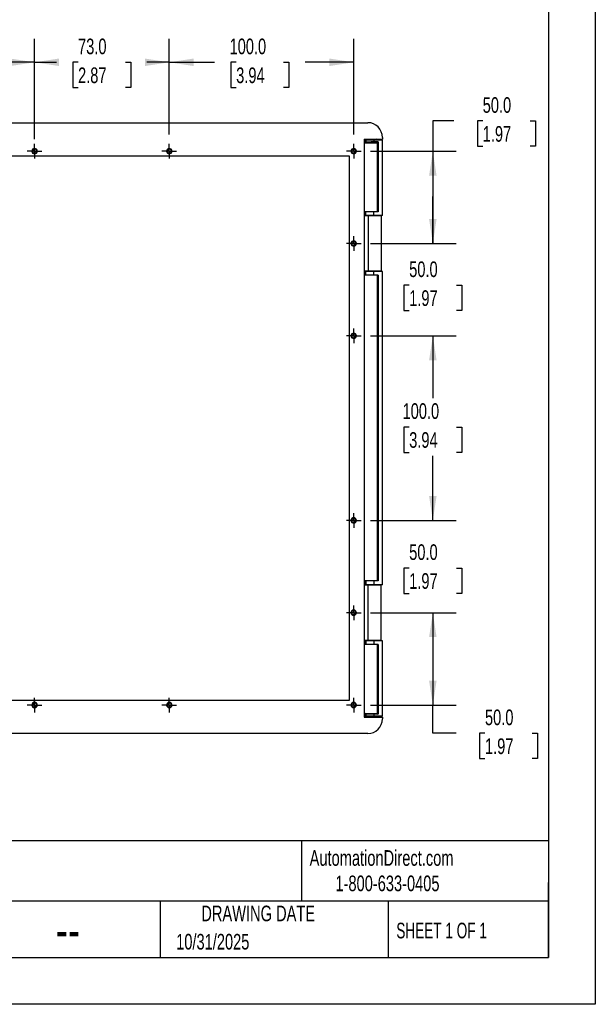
# Model space of a CAD drawing. Header units: millimetres. Extents: x 0 to 1118, y 0 to 864.
# Tile 3 of 4: x 806 to 1118, y 0 to 533. Entities that reach past the tile are written whole.
import ezdxf

# ---------------------------------------------------------------- set-up
doc = ezdxf.new("R2010")
doc.units = ezdxf.units.MM
doc.header["$LTSCALE"] = 4
doc.linetypes.add('CENTERX2', pattern=[20.32, 12.7, -2.54, 2.54, -2.54])
doc.layers.add('CENTER', color=40, linetype='CENTERX2')
doc.layers.add('DIMENSIONS', color=140, linetype='Continuous', lineweight=25)
doc.layers.add('TEXT', color=140, linetype='Continuous', lineweight=25)
doc.styles.add('SLDTEXTSTYLE0', font='TXT', dxfattribs={"width": 0.7})
doc.styles.add('SLDTEXTSTYLE1', font='TXT', dxfattribs={"width": 0.65})
doc.dimstyles.new('SLDDIMSTYLE1', dxfattribs={"dimtxt": 8.632031, "dimasz": 13.208, "dimexe": 0, "dimexo": 0.0625, "dimgap": 2.158008, "dimtad": 0, "dimtih": 1, "dimtoh": 1, "dimdec": 1, "dimrnd": 1e-09, "dimzin": 4, "dimdsep": 46, "dimtxsty": 'SLDTEXTSTYLE0', "dimsah": 1, "dimcen": 0.09, "dimadec": 0, "dimazin": 1, "dimtfac": 1, "dimtdec": 1, "dimtofl": 0, "dimtmove": 0, "dimatfit": 3, "dimfxl": 0, "dimfrac": 2, "dimtolj": 1, "dimtzin": 12, "dimarcsym": 0})
doc.dimstyles.new('SLDDIMSTYLE4', dxfattribs={"dimtxt": 8.632031, "dimasz": 13.208, "dimexe": 0, "dimexo": 0.0625, "dimgap": 2.158008, "dimtad": 0, "dimtih": 1, "dimtoh": 1, "dimdec": 1, "dimrnd": 1e-09, "dimzin": 4, "dimdsep": 46, "dimtxsty": 'SLDTEXTSTYLE0', "dimsah": 1, "dimcen": 0.09, "dimadec": 0, "dimazin": 1, "dimtfac": 1, "dimtdec": 1, "dimtmove": 0, "dimatfit": 0, "dimfxl": 0, "dimfrac": 2, "dimtolj": 1, "dimtzin": 12, "dimarcsym": 0})

# ---------------------------------------------------------------- blocks, each defined once
blk = doc.blocks.new('_D_6')
at = {"layer": 'DIMENSIONS'}
for p, q in [((740.7, 471.16), (740.7, 522.94)), ((813.7, 471.16), (813.7, 522.94)), ((740.7, 510.24), (752.22, 510.24)), ((763.92, 510.24), (761.02, 510.24)), ((761.02, 510.24), (761.02, 496.52)), ((789.57, 510.24), (792.47, 510.24)), ((792.47, 510.24), (792.47, 496.52)), ((813.7, 510.24), (801.27, 510.24)), ((761.02, 496.52), (763.92, 496.52)), ((792.47, 496.52), (789.57, 496.52))]:
    blk.add_line(p, q, dxfattribs=at)
for points in [[(740.7, 510.24), (753.91, 508.21), (753.91, 512.27)], [(813.7, 510.24), (800.49, 512.27), (800.49, 508.21)]]:
    blk.add_solid(points, dxfattribs=at)
at = {"layer": 'DIMENSIONS', "char_height": 8.467, "attachment_point": 1, "style": 'SLDTEXTSTYLE0'}
for s, insert in [('73.0', (763.92, 523.09)), ('2.87', (763.92, 507.44))]:
    blk.add_mtext(s, dxfattribs=dict(at, insert=insert))
blk = doc.blocks.new('_D_7')
at = {"layer": 'DIMENSIONS'}
for p, q in [((813.7, 468.62), (813.7, 522.94)), ((886.7, 471.16), (886.7, 522.94)), ((813.7, 510.24), (825.57, 510.24)), ((837.27, 510.24), (834.37, 510.24)), ((834.37, 510.24), (834.37, 496.52)), ((862.92, 510.24), (865.82, 510.24)), ((865.82, 510.24), (865.82, 496.52)), ((886.7, 510.24), (874.61, 510.24)), ((834.37, 496.52), (837.27, 496.52)), ((865.82, 496.52), (862.92, 496.52))]:
    blk.add_line(p, q, dxfattribs=at)
for points in [[(813.7, 510.24), (826.91, 508.21), (826.91, 512.27)], [(886.7, 510.24), (873.49, 512.27), (873.49, 508.21)]]:
    blk.add_solid(points, dxfattribs=at)
at = {"layer": 'DIMENSIONS', "char_height": 8.467, "attachment_point": 1, "style": 'SLDTEXTSTYLE0'}
for s, insert in [('73.0', (837.27, 523.09)), ('2.87', (837.27, 507.44))]:
    blk.add_mtext(s, dxfattribs=dict(at, insert=insert))
blk = doc.blocks.new('_D_8')
at = {"layer": 'DIMENSIONS'}
for p, q in [((886.7, 471.16), (886.7, 522.94)), ((986.7, 471.16), (986.7, 522.94)), ((886.7, 510.24), (911.27, 510.24)), ((922.97, 510.24), (920.07, 510.24)), ((920.07, 510.24), (920.07, 496.52)), ((948.62, 510.24), (951.52, 510.24)), ((951.52, 510.24), (951.52, 496.52)), ((986.7, 510.24), (960.32, 510.24)), ((920.07, 496.52), (922.97, 496.52)), ((951.52, 496.52), (948.62, 496.52))]:
    blk.add_line(p, q, dxfattribs=at)
for points in [[(886.7, 510.24), (899.91, 508.21), (899.91, 512.27)], [(986.7, 510.24), (973.49, 512.27), (973.49, 508.21)]]:
    blk.add_solid(points, dxfattribs=at)
at = {"layer": 'DIMENSIONS', "char_height": 8.467, "attachment_point": 1, "style": 'SLDTEXTSTYLE0'}
for s, insert in [('100.0', (919.38, 523.09)), ('3.94', (922.97, 507.44))]:
    blk.add_mtext(s, dxfattribs=dict(at, insert=insert))
blk = doc.blocks.new('_D_9')
at = {"layer": 'DIMENSIONS'}
for p, q in [((1041.02, 478.5), (1029.55, 478.5)), ((1029.55, 478.5), (1029.55, 462.09)), ((1056.58, 478.5), (1053.68, 478.5)), ((1053.68, 478.5), (1053.68, 464.78)), ((1082.23, 478.5), (1085.13, 478.5)), ((1085.13, 478.5), (1085.13, 464.78)), ((1053.68, 464.78), (1056.58, 464.78)), ((1085.13, 464.78), (1082.23, 464.78)), ((995.77, 462.09), (1042.25, 462.09)), ((1029.55, 462.09), (1029.55, 412.09)), ((995.77, 412.09), (1042.25, 412.09))]:
    blk.add_line(p, q, dxfattribs=at)
for points in [[(1029.55, 462.09), (1027.52, 448.88), (1031.58, 448.88)], [(1029.55, 412.09), (1031.58, 425.3), (1027.52, 425.3)]]:
    blk.add_solid(points, dxfattribs=at)
at = {"layer": 'DIMENSIONS', "char_height": 8.467, "attachment_point": 1, "style": 'SLDTEXTSTYLE0'}
for s, insert in [('50.0', (1056.58, 491.34)), ('1.97', (1056.58, 475.69))]:
    blk.add_mtext(s, dxfattribs=dict(at, insert=insert))
blk = doc.blocks.new('_D_10')
at = {"layer": 'DIMENSIONS'}
for p, q in [((1029.55, 412.09), (1029.55, 437.49)), ((995.77, 412.09), (1042.25, 412.09)), ((1016.73, 389.55), (1013.83, 389.55)), ((1013.83, 389.55), (1013.83, 375.83)), ((1042.38, 389.55), (1045.28, 389.55)), ((1045.28, 389.55), (1045.28, 375.83)), ((1013.83, 375.83), (1016.73, 375.83)), ((1045.28, 375.83), (1042.38, 375.83)), ((995.77, 362.09), (1042.25, 362.09)), ((1029.55, 362.09), (1029.55, 336.69))]:
    blk.add_line(p, q, dxfattribs=at)
for points in [[(1029.55, 412.09), (1031.58, 425.3), (1027.52, 425.3)], [(1029.55, 362.09), (1027.52, 348.88), (1031.58, 348.88)]]:
    blk.add_solid(points, dxfattribs=at)
at = {"layer": 'DIMENSIONS', "char_height": 8.467, "attachment_point": 1, "style": 'SLDTEXTSTYLE0'}
for s, insert in [('50.0', (1016.73, 402.39)), ('1.97', (1016.73, 386.74))]:
    blk.add_mtext(s, dxfattribs=dict(at, insert=insert))
blk = doc.blocks.new('_D_11')
at = {"layer": 'DIMENSIONS'}
for p, q in [((995.77, 362.09), (1042.25, 362.09)), ((1029.55, 362.09), (1029.55, 328.35)), ((1016.73, 312.7), (1013.83, 312.7)), ((1013.83, 312.7), (1013.83, 298.98)), ((1042.38, 312.7), (1045.28, 312.7)), ((1045.28, 312.7), (1045.28, 298.98)), ((1013.83, 298.98), (1016.73, 298.98)), ((1045.28, 298.98), (1042.38, 298.98)), ((1029.55, 262.09), (1029.55, 297.05)), ((995.77, 262.09), (1042.25, 262.09))]:
    blk.add_line(p, q, dxfattribs=at)
for points in [[(1029.55, 362.09), (1027.52, 348.88), (1031.58, 348.88)], [(1029.55, 262.09), (1031.58, 275.3), (1027.52, 275.3)]]:
    blk.add_solid(points, dxfattribs=at)
at = {"layer": 'DIMENSIONS', "char_height": 8.467, "attachment_point": 1, "style": 'SLDTEXTSTYLE0'}
for s, insert in [('100.0', (1013.14, 325.55)), ('3.94', (1016.73, 309.9))]:
    blk.add_mtext(s, dxfattribs=dict(at, insert=insert))
blk = doc.blocks.new('_D_12')
at = {"layer": 'DIMENSIONS'}
for p, q in [((1029.55, 262.09), (1029.55, 287.49)), ((995.77, 262.09), (1042.25, 262.09)), ((1016.73, 236.31), (1013.83, 236.31)), ((1013.83, 236.31), (1013.83, 222.59)), ((1042.38, 236.31), (1045.28, 236.31)), ((1045.28, 236.31), (1045.28, 222.59)), ((1013.83, 222.59), (1016.73, 222.59)), ((1045.28, 222.59), (1042.38, 222.59)), ((995.77, 212.09), (1042.25, 212.09)), ((1029.55, 212.09), (1029.55, 186.69))]:
    blk.add_line(p, q, dxfattribs=at)
for points in [[(1029.55, 262.09), (1031.58, 275.3), (1027.52, 275.3)], [(1029.55, 212.09), (1027.52, 198.88), (1031.58, 198.88)]]:
    blk.add_solid(points, dxfattribs=at)
at = {"layer": 'DIMENSIONS', "char_height": 8.467, "attachment_point": 1, "style": 'SLDTEXTSTYLE0'}
for s, insert in [('50.0', (1016.73, 249.16)), ('1.97', (1016.73, 233.51))]:
    blk.add_mtext(s, dxfattribs=dict(at, insert=insert))
blk = doc.blocks.new('_D_13')
at = {"layer": 'DIMENSIONS'}
for p, q in [((995.77, 212.09), (1042.25, 212.09)), ((1029.55, 212.09), (1029.55, 162.09)), ((995.77, 162.09), (1042.25, 162.09)), ((1029.55, 146.83), (1029.55, 162.09)), ((1042.25, 146.83), (1029.55, 146.83)), ((1057.81, 146.83), (1054.91, 146.83)), ((1054.91, 146.83), (1054.91, 133.12)), ((1083.46, 146.83), (1086.36, 146.83)), ((1086.36, 146.83), (1086.36, 133.12)), ((1054.91, 133.12), (1057.81, 133.12)), ((1086.36, 133.12), (1083.46, 133.12))]:
    blk.add_line(p, q, dxfattribs=at)
for points in [[(1029.55, 212.09), (1027.52, 198.88), (1031.58, 198.88)], [(1029.55, 162.09), (1031.58, 175.3), (1027.52, 175.3)]]:
    blk.add_solid(points, dxfattribs=at)
at = {"layer": 'DIMENSIONS', "char_height": 8.467, "attachment_point": 1, "style": 'SLDTEXTSTYLE0'}
for s, insert in [('50.0', (1057.81, 159.68)), ('1.97', (1057.81, 144.03))]:
    blk.add_mtext(s, dxfattribs=dict(at, insert=insert))
blk = doc.blocks.new('SW_CENTERMARKSYMBOL_2')
at = {"layer": 'CENTER', "color": 0}
for p, q in [((-2.54, 0), (-3.99, 0)), ((0, 0), (-2.54, 0)), ((0, 2.54), (0, 3.99)), ((0, 0), (0, 2.54)), ((0, 0), (0, -2.54)), ((0, 0), (2.54, 0)), ((2.54, 0), (3.99, 0)), ((0, -2.54), (0, -3.99))]:
    blk.add_line(p, q, dxfattribs=at)
blk = doc.blocks.new('SW_CENTERMARKSYMBOL_3')
at = {"layer": 'CENTER', "color": 0}
for p, q in [((-2.54, 0), (-3.99, 0)), ((0, 0), (-2.54, 0)), ((0, 2.54), (0, 3.99)), ((0, 0), (0, 2.54)), ((0, 0), (0, -2.54)), ((0, 0), (2.54, 0)), ((2.54, 0), (3.99, 0)), ((0, -2.54), (0, -3.99))]:
    blk.add_line(p, q, dxfattribs=at)
blk = doc.blocks.new('SW_CENTERMARKSYMBOL_4')
at = {"layer": 'CENTER', "color": 0}
for p, q in [((-2.54, 0), (-3.99, 0)), ((0, 0), (-2.54, 0)), ((0, 2.54), (0, 3.99)), ((0, 0), (0, 2.54)), ((0, 0), (0, -2.54)), ((0, 0), (2.54, 0)), ((2.54, 0), (3.99, 0)), ((0, -2.54), (0, -3.99))]:
    blk.add_line(p, q, dxfattribs=at)
blk = doc.blocks.new('SW_CENTERMARKSYMBOL_5')
at = {"layer": 'CENTER', "color": 0}
for p, q in [((-2.54, 0), (-3.99, 0)), ((0, 0), (-2.54, 0)), ((0, 2.54), (0, 3.99)), ((0, 0), (0, 2.54)), ((0, 0), (0, -2.54)), ((0, 0), (2.54, 0)), ((2.54, 0), (3.99, 0)), ((0, -2.54), (0, -3.99))]:
    blk.add_line(p, q, dxfattribs=at)
blk = doc.blocks.new('SW_CENTERMARKSYMBOL_6')
at = {"layer": 'CENTER', "color": 0}
for p, q in [((-2.54, 0), (-3.99, 0)), ((0, 0), (-2.54, 0)), ((0, 2.54), (0, 3.99)), ((0, 0), (0, 2.54)), ((0, 0), (0, -2.54)), ((0, 0), (2.54, 0)), ((2.54, 0), (3.99, 0)), ((0, -2.54), (0, -3.99))]:
    blk.add_line(p, q, dxfattribs=at)
blk = doc.blocks.new('SW_CENTERMARKSYMBOL_7')
at = {"layer": 'CENTER', "color": 0}
for p, q in [((-2.54, 0), (-3.99, 0)), ((0, 0), (-2.54, 0)), ((0, 2.54), (0, 3.99)), ((0, 0), (0, 2.54)), ((0, 0), (0, -2.54)), ((0, 0), (2.54, 0)), ((2.54, 0), (3.99, 0)), ((0, -2.54), (0, -3.99))]:
    blk.add_line(p, q, dxfattribs=at)
blk = doc.blocks.new('SW_CENTERMARKSYMBOL_8')
at = {"layer": 'CENTER', "color": 0}
for p, q in [((-2.54, 0), (-3.99, 0)), ((0, 0), (-2.54, 0)), ((0, 2.54), (0, 3.99)), ((0, 0), (0, 2.54)), ((0, 0), (0, -2.54)), ((0, 0), (2.54, 0)), ((2.54, 0), (3.99, 0)), ((0, -2.54), (0, -3.99))]:
    blk.add_line(p, q, dxfattribs=at)
blk = doc.blocks.new('SW_CENTERMARKSYMBOL_9')
at = {"layer": 'CENTER', "color": 0}
for p, q in [((-2.54, 0), (-3.99, 0)), ((0, 0), (-2.54, 0)), ((0, 2.54), (0, 3.99)), ((0, 0), (0, 2.54)), ((0, 0), (0, -2.54)), ((0, 0), (2.54, 0)), ((2.54, 0), (3.99, 0)), ((0, -2.54), (0, -3.99))]:
    blk.add_line(p, q, dxfattribs=at)
blk = doc.blocks.new('SW_CENTERMARKSYMBOL_10')
at = {"layer": 'CENTER', "color": 0}
for p, q in [((-2.54, 0), (-3.99, 0)), ((0, 0), (-2.54, 0)), ((0, 2.54), (0, 3.99)), ((0, 0), (0, 2.54)), ((0, 0), (0, -2.54)), ((0, 0), (2.54, 0)), ((2.54, 0), (3.99, 0)), ((0, -2.54), (0, -3.99))]:
    blk.add_line(p, q, dxfattribs=at)
blk = doc.blocks.new('SW_CENTERMARKSYMBOL_11')
at = {"layer": 'CENTER', "color": 0}
for p, q in [((-2.54, 0), (-3.99, 0)), ((0, 0), (-2.54, 0)), ((0, 2.54), (0, 3.99)), ((0, 0), (0, 2.54)), ((0, 0), (0, -2.54)), ((0, 0), (2.54, 0)), ((2.54, 0), (3.99, 0)), ((0, -2.54), (0, -3.99))]:
    blk.add_line(p, q, dxfattribs=at)

msp = doc.modelspace()

# ---------------------------------------------------------------- linework, layer by layer
at = {"color": 7, "linetype": 'Continuous'}
for p, q in [((1117.609881, 863.610696), (1117.609881, 0.010696)), ((1117.609881, 0.010696), (0.009881, 0.010696))]:
    msp.add_line(p, q, dxfattribs=at)
for p, q in [((633.147381, 477.54094), (994.247381, 477.54094)), ((1002.247381, 469.54094), (1002.247381, 468.59094)), ((992.347381, 468.59094), (992.347381, 155.59094)), ((992.347381, 468.59094), (1002.247381, 468.59094)), ((992.84862, 468.397132), (992.347381, 468.397132)), ((992.84862, 466.734748), (992.347381, 466.734748)), ((992.347381, 466.685859), (999.384306, 466.685859)), ((993.159687, 468.189859), (992.84862, 468.397132)), ((992.84862, 468.397132), (992.84862, 466.734748)), ((993.159687, 466.942021), (992.84862, 466.734748)), ((993.159687, 468.189859), (993.159687, 466.942021)), ((997.65352, 468.04094), (997.65352, 467.09094)), ((1002.195256, 468.04094), (997.65352, 468.04094)), ((999.992236, 467.09094), (997.65352, 467.09094)), ((1001.510231, 468.497391), (999.264876, 468.59094)), ((999.384306, 466.685859), (999.992236, 467.09094)), ((999.384306, 466.685859), (999.384306, 429.29094)), ((999.992236, 467.09094), (999.992236, 429.29094)), ((1001.510231, 468.497391), (1002.195256, 468.04094)), ((1002.195256, 427.29094), (1002.195256, 468.04094)), ((643.197381, 459.59094), (984.197381, 459.59094)), ((984.197381, 459.59094), (984.197381, 164.59094)), ((994.45474, 427.09094), (992.347381, 427.09094)), ((992.775249, 429.29094), (992.775249, 427.29094)), ((993.159687, 429.29094), (992.775249, 429.29094)), ((993.159687, 427.29094), (992.775249, 427.29094)), ((993.159687, 427.29094), (993.159687, 429.29094)), ((997.65352, 429.29094), (993.159687, 429.29094)), ((997.65352, 427.29094), (993.159687, 427.29094)), ((994.45474, 427.09094), (994.45474, 397.09094)), ((1001.622235, 427.09094), (994.45474, 427.09094)), ((994.577719, 427.29094), (994.577719, 427.09094)), ((996.197381, 427.09094), (996.197381, 427.29094)), ((997.65352, 427.29094), (997.65352, 429.29094)), ((999.992236, 429.29094), (997.65352, 429.29094)), ((1002.195256, 427.29094), (997.65352, 427.29094)), ((1001.197381, 427.09094), (1001.197381, 427.29094)), ((1001.622235, 427.09094), (1001.622235, 397.09094)), ((994.45474, 397.09094), (992.347381, 397.09094)), ((992.775249, 396.89094), (992.775249, 394.89094)), ((993.159687, 396.89094), (992.775249, 396.89094)), ((993.159687, 394.89094), (992.775249, 394.89094)), ((993.159687, 394.89094), (993.159687, 396.89094)), ((997.65352, 396.89094), (993.159687, 396.89094)), ((997.65352, 394.89094), (993.159687, 394.89094)), ((1001.622235, 397.09094), (994.45474, 397.09094)), ((994.577719, 397.09094), (994.577719, 396.89094)), ((996.197381, 396.89094), (996.197381, 397.09094)), ((997.65352, 394.89094), (997.65352, 396.89094)), ((1002.195256, 396.89094), (997.65352, 396.89094)), ((999.992236, 394.89094), (997.65352, 394.89094)), ((999.384306, 394.89094), (999.384306, 229.29094)), ((999.992236, 394.89094), (999.992236, 229.29094)), ((1001.197381, 396.89094), (1001.197381, 397.09094)), ((1002.195256, 227.29094), (1002.195256, 396.89094)), ((994.45474, 227.09094), (992.347381, 227.09094)), ((992.775249, 227.29094), (992.775249, 229.29094)), ((993.159687, 229.29094), (992.775249, 229.29094)), ((993.159687, 227.29094), (992.775249, 227.29094)), ((993.159687, 229.29094), (993.159687, 227.29094)), ((997.65352, 229.29094), (993.159687, 229.29094)), ((997.65352, 227.29094), (993.159687, 227.29094)), ((994.45474, 197.09094), (994.45474, 227.09094)), ((1001.622235, 227.09094), (994.45474, 227.09094)), ((994.577719, 227.09094), (994.577719, 227.29094)), ((996.197381, 227.29094), (996.197381, 227.09094)), ((999.992236, 229.29094), (997.65352, 229.29094)), ((997.65352, 229.29094), (997.65352, 227.29094)), ((1002.195256, 227.29094), (997.65352, 227.29094)), ((1001.197381, 227.29094), (1001.197381, 227.09094)), ((1001.622235, 197.09094), (1001.622235, 227.09094)), ((994.45474, 197.09094), (992.347381, 197.09094)), ((992.775249, 194.89094), (992.775249, 196.89094)), ((993.159687, 196.89094), (992.775249, 196.89094)), ((993.159687, 194.89094), (992.775249, 194.89094)), ((993.159687, 196.89094), (993.159687, 194.89094)), ((997.65352, 196.89094), (993.159687, 196.89094)), ((997.65352, 194.89094), (993.159687, 194.89094)), ((1001.622235, 197.09094), (994.45474, 197.09094)), ((994.577719, 196.89094), (994.577719, 197.09094)), ((996.197381, 197.09094), (996.197381, 196.89094)), ((997.65352, 196.89094), (997.65352, 194.89094)), ((1002.195256, 196.89094), (997.65352, 196.89094)), ((999.992236, 194.89094), (997.65352, 194.89094)), ((999.384306, 194.89094), (999.384306, 157.496021)), ((999.992236, 194.89094), (999.992236, 157.09094)), ((1001.197381, 197.09094), (1001.197381, 196.89094)), ((1002.195256, 156.14094), (1002.195256, 196.89094)), ((984.197381, 164.59094), (643.197381, 164.59094)), ((992.347381, 157.496021), (999.384306, 157.496021)), ((992.84862, 157.447132), (992.347381, 157.447132)), ((992.84862, 155.784748), (992.347381, 155.784748)), ((992.347381, 155.59094), (1002.247381, 155.59094)), ((993.159687, 157.239859), (992.84862, 157.447132)), ((992.84862, 157.447132), (992.84862, 155.784748)), ((993.159687, 155.992021), (992.84862, 155.784748)), ((993.159687, 157.239859), (993.159687, 155.992021)), ((997.65352, 157.09094), (997.65352, 156.14094)), ((999.992236, 157.09094), (997.65352, 157.09094)), ((1002.195256, 156.14094), (997.65352, 156.14094)), ((999.264876, 155.59094), (1001.510231, 155.684489)), ((999.384306, 157.496021), (999.992236, 157.09094)), ((1001.510231, 155.684489), (1002.195256, 156.14094)), ((1002.247381, 155.59094), (1002.247381, 154.64094)), ((994.247381, 146.64094), (633.147381, 146.64094))]:
    msp.add_line(p, q)
for centre, radius, start, end in [((994.247381, 469.54094), 8, 0, 90), ((813.697381, 462.09094), 1.45, 90, 270), ((813.697381, 462.09094), 1.1, 90, 270), ((813.697381, 462.09094), 1.45, 270, 90), ((813.697381, 462.09094), 1.1, 270, 90), ((886.697381, 462.09094), 1.45, 90, 270), ((886.697381, 462.09094), 1.1, 90, 270), ((886.697381, 462.09094), 1.45, 270, 90), ((886.697381, 462.09094), 1.1, 270, 90), ((986.697381, 462.09094), 1.45, 90, 270), ((986.697381, 462.09094), 1.1, 90, 270), ((986.697381, 462.09094), 1.45, 270, 90), ((986.697381, 462.09094), 1.1, 270, 90), ((986.697381, 412.09094), 1.45, 90, 270), ((986.697381, 412.09094), 1.1, 90, 270), ((986.697381, 412.09094), 1.45, 270, 90), ((986.697381, 412.09094), 1.1, 270, 90), ((986.697381, 362.09094), 1.45, 90, 270), ((986.697381, 362.09094), 1.1, 90, 270), ((986.697381, 362.09094), 1.45, 270, 90), ((986.697381, 362.09094), 1.1, 270, 90), ((986.697381, 262.09094), 1.45, 90, 270), ((986.697381, 262.09094), 1.1, 90, 270), ((986.697381, 262.09094), 1.45, 270, 90), ((986.697381, 262.09094), 1.1, 270, 90), ((986.697381, 212.09094), 1.45, 90, 270), ((986.697381, 212.09094), 1.45, 270, 90), ((986.697381, 212.09094), 1.1, 90, 270), ((986.697381, 212.09094), 1.1, 270, 90), ((813.697381, 162.09094), 1.45, 90, 270), ((813.697381, 162.09094), 1.1, 90, 270), ((813.697381, 162.09094), 1.45, 270, 90), ((813.697381, 162.09094), 1.1, 270, 90), ((886.697381, 162.09094), 1.45, 90, 270), ((886.697381, 162.09094), 1.1, 90, 270), ((886.697381, 162.09094), 1.45, 270, 90), ((886.697381, 162.09094), 1.1, 270, 90), ((986.697381, 162.09094), 1.45, 90, 270), ((986.697381, 162.09094), 1.1, 90, 270), ((986.697381, 162.09094), 1.45, 270, 90), ((986.697381, 162.09094), 1.1, 270, 90), ((994.247381, 154.64094), 8, 270, 0)]:
    msp.add_arc(centre, radius, start, end)
for points in [[(997.65352, 468.04094), (997.137254, 468.04094), (996.582986, 468.044134), (995.507915, 468.058498), (994.990017, 468.06971), (994.121831, 468.098481), (993.774088, 468.115955), (993.307052, 468.152694), (993.186706, 468.171855), (993.159687, 468.189859)], [(997.65352, 467.09094), (997.137254, 467.09094), (996.582986, 467.087746), (995.507915, 467.073382), (994.990017, 467.062169), (994.121831, 467.033399), (993.774088, 467.015925), (993.307052, 466.979186), (993.186706, 466.960024), (993.159687, 466.942021)], [(997.65352, 157.09094), (997.137254, 157.09094), (996.582986, 157.094134), (995.507915, 157.108498), (994.990017, 157.11971), (994.121831, 157.148481), (993.774088, 157.165955), (993.307052, 157.202694), (993.186706, 157.221855), (993.159687, 157.239859)], [(997.65352, 156.14094), (997.137254, 156.14094), (996.582986, 156.137746), (995.507915, 156.123382), (994.990017, 156.112169), (994.121831, 156.083399), (993.774088, 156.065925), (993.307052, 156.029186), (993.186706, 156.010024), (993.159687, 155.992021)]]:
    msp.add_open_spline(points, degree=3, knots=[0, 0, 0, 0, 0.25, 0.25, 0.5, 0.5, 0.75, 0.75, 1, 1, 1, 1])
at = {"layer": 'TEXT'}
for p, q in [((1092.2, 838.2), (1092.2, 25.4)), ((1092.2, 88.504431), (25.4, 88.504431)), ((958.30151, 88.504431), (958.30151, 55.88)), ((1092.2, 25.4), (1092.2, 66.04)), ((1092.2, 55.88), (25.4, 55.88)), ((881.862049, 55.88), (881.862049, 25.4)), ((1005.394996, 55.88), (1005.394996, 25.4)), ((25.4, 25.4), (1092.2, 25.4))]:
    msp.add_line(p, q, dxfattribs=at)

# ---------------------------------------------------------------- block references
at = {"layer": 'CENTER'}
for name, p in [('SW_CENTERMARKSYMBOL_2', (813.697381, 462.09094)), ('SW_CENTERMARKSYMBOL_3', (886.697381, 462.09094)), ('SW_CENTERMARKSYMBOL_4', (986.697381, 462.09094)), ('SW_CENTERMARKSYMBOL_5', (986.697381, 412.09094)), ('SW_CENTERMARKSYMBOL_6', (986.697381, 362.09094)), ('SW_CENTERMARKSYMBOL_7', (986.697381, 262.09094)), ('SW_CENTERMARKSYMBOL_8', (986.697381, 212.09094)), ('SW_CENTERMARKSYMBOL_11', (813.697381, 162.09094)), ('SW_CENTERMARKSYMBOL_10', (886.697381, 162.09094)), ('SW_CENTERMARKSYMBOL_9', (986.697381, 162.09094))]:
    msp.add_blockref(name, p, dxfattribs=at)

# ---------------------------------------------------------------- texts
at = {"color": 179, "linetype": 'Continuous', "lineweight": 18, "char_height": 8.46666667, "attachment_point": 1, "style": 'SLDTEXTSTYLE0'}
for s, insert in [('AutomationDirect.com', (962.779835, 83.506125)), ('1-800-633-0405', (976.766319, 69.748095))]:
    msp.add_mtext(s, dxfattribs=dict(at, insert=insert))
at = {"layer": 'TEXT'}
for s, insert, char_height, attachment_point, style in [('DRAWING DATE', (934.901234, 53.455975), 8.46666667, 2, 'SLDTEXTSTYLE0'), ('SHEET 1 OF 1', (1009.765143, 44.205962), 8.46666667, 1, 'SLDTEXTSTYLE1'), ('--', (825.191752, 50.937048), 21.1666667, 1, 'SLDTEXTSTYLE0'), ('10/31/2025', (890.451234, 38.147124), 8.4666667, 1, 'SLDTEXTSTYLE0')]:
    msp.add_mtext(s, dxfattribs=dict(at, insert=insert, char_height=char_height, attachment_point=attachment_point, style=style))

# ---------------------------------------------------------------- dimensions: what is measured, and where the dimension line sits
at = {"layer": 'DIMENSIONS'}
for base, p1, p2, picture, middle in [((813.697381, 510.241536), (740.697381, 466.08094), (813.697381, 466.08094), '_D_6', (776.745142, 510.241536)), ((886.697381, 510.241536), (813.697381, 463.54094), (886.697381, 466.08094), '_D_7', (850.09195, 510.241536)), ((986.697381, 510.241536), (886.697381, 466.08094), (986.697381, 466.08094), '_D_8', (935.793389, 510.241536))]:
    dim = msp.add_linear_dim(base=base, p1=p1, p2=p2, dimstyle='SLDDIMSTYLE1', dxfattribs=at)
    dim.commit()
    dim.dimension.update_dxf_attribs({"geometry": picture, "text_midpoint": middle, "dimtype": 160})
for base, p1, p2, dimstyle, picture, middle in [((1029.551012, 412.09094), (990.687381, 462.09094), (990.687381, 412.09094), 'SLDDIMSTYLE1', '_D_9', (1029.551012, 478.49534)), ((1029.551012, 362.09094), (990.687381, 412.09094), (990.687381, 362.09094), 'SLDDIMSTYLE4', '_D_10', (1029.551012, 389.545764)), ((1029.551012, 262.09094), (990.687381, 362.09094), (990.687381, 262.09094), 'SLDDIMSTYLE1', '_D_11', (1029.551012, 312.70228)), ((1029.551012, 212.09094), (990.687381, 262.09094), (990.687381, 212.09094), 'SLDDIMSTYLE4', '_D_12', (1029.551012, 236.311264)), ((1029.551012, 162.09094), (990.687381, 212.09094), (990.687381, 162.09094), 'SLDDIMSTYLE1', '_D_13', (1029.551012, 146.834519))]:
    dim = msp.add_linear_dim(base=base, p1=p1, p2=p2, angle=90, dimstyle=dimstyle, dxfattribs=at)
    dim.commit()
    dim.dimension.update_dxf_attribs({"geometry": picture, "text_midpoint": middle, "dimtype": 160})

doc.saveas('drawing.dxf')
